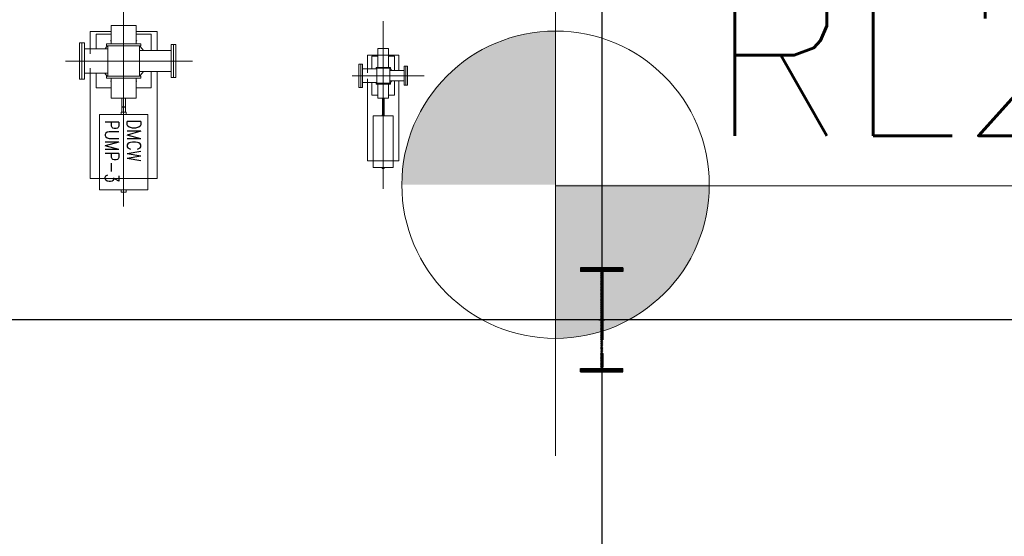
# Model space of a CAD drawing. Extents: x -7650383 to 4934791, y -137560 to 1826789.
# Tile 104 of 256: x 2096563 to 2110977, y -4534 to 3031. Entities that reach past the tile are written whole.
import ezdxf
from ezdxf.enums import TextEntityAlignment as Align

# ---------------------------------------------------------------- set-up
doc = ezdxf.new("R2010")
doc.units = 0
doc.header["$LTSCALE"] = 800
doc.header["$MEASUREMENT"] = 0
for name, pattern in [('CENTER', [2, 1.25, -0.25, 0.25, -0.25]), ('CENTER2', [1.125, 0.75, -0.125, 0.125, -0.125]), ('GTDASH', [12, 8, -4]), ('GTDOT', [6, 1.6, -4.4])]:
    doc.linetypes.add(name, pattern=pattern)
doc.layers.get('0').update_dxf_attribs({"linetype": 'CONTINUOUS'})
for name, color, linetype in [('0-7-COL', 2, 'CENTER'), ('BHEL', 4, 'CONTINUOUS'), ('COL', 1, 'CENTER'), ('GRID', 8, 'CENTER'), ('GT_1', 7, 'CONTINUOUS'), ('GT_5', 4, 'CONTINUOUS'), ('GT_8', 7, 'CONTINUOUS'), ('HATCH', 9, 'CONTINUOUS'), ('TEXT', 3, 'CONTINUOUS')]:
    doc.layers.add(name, color=color, linetype=linetype)
doc.styles.add('RS', font='romans.shx')
doc.styles.add('S3', font='ROMANS1.SHX', dxfattribs={"width": 0.8})

# ---------------------------------------------------------------- blocks, each defined once
blk = doc.blocks.new('A$C1C927E47')
at = {"layer": 'COL'}
h = blk.add_hatch(dxfattribs=at)
h.set_pattern_fill('ANSI31', color=256, scale=100, style=0)
h.paths.add_polyline_path([(16, 0), (0, 0), (0, -710), (16, -710)])
h.paths.add_polyline_path([(16, 710), (0, 710), (0, 0), (16, 0)])
h.paths.add_polyline_path([(0, 710), (-16, 710), (-16, 0), (0, 0)])
h.paths.add_polyline_path([(0, 0), (-16, 0), (-16, -710), (0, -710)])
h.paths.add_polyline_path([(-310, -710), (-310, -760), (0, -760), (0, -710)])
h.paths.add_polyline_path([(310, -760), (310, -710), (0, -710), (0, -760)])
h.paths.add_polyline_path([(310, 710), (310, 760), (0, 760), (0, 710)])
h.paths.add_polyline_path([(-310, 760), (-310, 710), (0, 710), (0, 760)])
for p, q in [((310, 760), (-310, 760)), ((-310, 760), (-310, 710)), ((310, 760), (310, 710)), ((310, 710), (-310, 710)), ((-16, -710), (-16, 710)), ((16, -710), (16, 710)), ((-310, -710), (310, -710)), ((-310, -760), (-310, -710)), ((310, -760), (310, -710)), ((-310, -760), (310, -760))]:
    blk.add_line(p, q, dxfattribs=at)
at = {"layer": 'COL', "color": 2}
for p, q in [((0, -792), (0, 792)), ((44, 0), (-44, 0))]:
    blk.add_line(p, q, dxfattribs=at)

msp = doc.modelspace()

# ---------------------------------------------------------------- hatches: boundary and pattern name
at = {"lineweight": 5}
h = msp.add_hatch(color=256, dxfattribs=at)
h.paths.add_polyline_path([(2104408, 613.8), (2104408, 2863.8, 0.4142136), (2102158, 613.8)])
h.paths.add_polyline_path([(2104408, 613.8), (2104408, -1636.2, 0.4142136), (2106658, 613.8)])

# ---------------------------------------------------------------- linework, layer by layer
msp.add_line((2104408, 4064.2), (2104408, -3356.5), dxfattribs=at)
at = {"color": 7, "lineweight": 5}
msp.add_line((2104408, 597.3), (2120007.9, 597.3), dxfattribs=at)
at = {"lineweight": 5}
msp.add_circle((2104408, 613.8), 2250, dxfattribs=at)
at = {"layer": '0-7-COL', "linetype": 'CENTER2', "lineweight": 5, "ltscale": 1000}
for p, q in [((2098085, 297.6), (2098085, 3186.7)), ((2101885, 555.1), (2101885, 3011.3)), ((2099093.5, 2425.3), (2097231.3, 2425.3)), ((2102486.5, 2210.3), (2101431.6, 2210.3))]:
    msp.add_line(p, q, dxfattribs=at)
at = {"layer": 'GRID', "linetype": 'CENTER', "ltscale": 5000}
for p, q in [((2105084.8, 25178.7), (2105084.8, -14821)), ((2168111.3, -1364.7), (2072684.5, -1364.7))]:
    msp.add_line(p, q, dxfattribs=at)
at = {"layer": 'GT_1', "linetype": 'GTDOT', "lineweight": 5, "flags": 128}
for points in [[(2097595, 2603.3), (2097595, 2531.7)], [(2101961.6, 2512.8), (2101808.3, 2512.8)], [(2097595, 2319), (2097595, 2247.3)], [(2101655, 2305.9), (2101655, 2254.6)], [(2101655, 2166.1), (2101655, 2114.8)], [(2101738.7, 962.8), (2102031.3, 962.8)], [(2097733.3, 705.3), (2098436.7, 705.3)]]:
    msp.add_lwpolyline(points, dxfattribs=at)
at = {"layer": 'GT_5', "linetype": 'GTDASH', "lineweight": 5, "flags": 128}
for points in [[(2097440, 2692), (2097475, 2692), (2097475, 2158.6), (2097440, 2158.6), (2097440, 2692)], [(2097475, 2692), (2097510, 2692), (2097510, 2158.6), (2097475, 2158.6), (2097475, 2692)], [(2097854.6, 2603.3), (2097510, 2603.3)], [(2098783, 2183.8), (2098815, 2183.8), (2098815, 2666.8), (2098783, 2666.8), (2098783, 2183.8)], [(2098815, 2183.8), (2098847, 2183.8), (2098847, 2666.8), (2098815, 2666.8), (2098815, 2183.8)], [(2098315.3, 2577.8), (2098783, 2577.8)], [(2101555, 2381.8), (2101526, 2381.8), (2101526, 2038.9), (2101555, 2038.9), (2101555, 2381.8)], [(2101584, 2381.8), (2101555, 2381.8), (2101555, 2038.9), (2101584, 2038.9), (2101584, 2381.8)], [(2101789.1, 2310.3), (2101584, 2310.3)], [(2102215, 2070.6), (2102190, 2070.6), (2102190, 2350), (2102215, 2350), (2102215, 2070.6)], [(2102240, 2070.6), (2102215, 2070.6), (2102215, 2350), (2102240, 2350), (2102240, 2070.6)], [(2097854.6, 2247.3), (2097510, 2247.3)], [(2098315.3, 2272.8), (2098783, 2272.8)], [(2101980.8, 2285.3), (2102190, 2285.3)], [(2101789.1, 2110.3), (2101584, 2110.3)], [(2101980.8, 2135.3), (2102190, 2135.3)]]:
    msp.add_lwpolyline(points, dxfattribs=at)
at = {"layer": 'GT_8', "lineweight": 5, "flags": 128}
for points in [[(2097900.7, 2677.3), (2097900.7, 2946.3), (2098269.3, 2946.3), (2098269.3, 2677.3)], [(2097900.7, 2855.3), (2097595, 2855.3), (2097595, 2603.3)], [(2097900.7, 2817.2), (2097682.4, 2817.2), (2097682.4, 2603.3)], [(2098575, 2577.8), (2098575, 2855.3), (2098269.3, 2855.3)], [(2098487.6, 2577.8), (2098487.6, 2817.2), (2098269.3, 2817.2)], [(2097813.4, 2603.3), (2097836.2, 2633), (2097857.2, 2649)], [(2098338.3, 2649), (2098338.3, 2677.3), (2097831.5, 2677.3), (2097831.5, 2649), (2098338.3, 2649)], [(2097854.6, 2649), (2097854.6, 2201.5)], [(2097894, 2718.4), (2097900.7, 2723.5)], [(2098269.3, 2723.5), (2098275.8, 2718.4)], [(2098315.3, 2649), (2098315.3, 2201.5)], [(2098315.3, 2647), (2098333.6, 2633), (2098376, 2577.8)], [(2101808.3, 2332.2), (2101808.3, 2610.3), (2101961.6, 2610.3), (2101961.6, 2332.2)], [(2101808.3, 2512.8), (2101655, 2512.8), (2101655, 2310.3)], [(2101808.3, 2496.9), (2101717.5, 2496.9), (2101717.5, 2310.3)], [(2102115, 2285.3), (2102115, 2512.8), (2101961.6, 2512.8)], [(2102052.5, 2285.3), (2102052.5, 2496.9), (2101961.6, 2496.9)], [(2101778.4, 2309.8), (2101781.5, 2313.8), (2101789.1, 2319.6)], [(2101990.4, 2320.4), (2101990.4, 2332.2), (2101779.5, 2332.2), (2101779.5, 2320.4), (2101990.4, 2320.4)], [(2101789.1, 2320.4), (2101789.1, 2100.2)], [(2101805.5, 2332.2), (2101808.3, 2334.4)], [(2101961.6, 2334.4), (2101964.4, 2332.2)], [(2101980.8, 2320.4), (2101980.8, 2100.2)], [(2101980.8, 2319.6), (2101988.4, 2313.8), (2102010.3, 2285.3)], [(2097595, 2247.3), (2097595, 705.3), (2097733.3, 705.3)], [(2097900.7, 2033.5), (2097682.4, 2033.5), (2097682.4, 2247.3)], [(2097854.6, 2199.8), (2097836.2, 2213.8), (2097810.6, 2247.3)], [(2098338.3, 2173.2), (2098338.3, 2201.5), (2097831.5, 2201.5), (2097831.5, 2173.2), (2098338.3, 2173.2)], [(2098269.3, 2173.2), (2098269.3, 1881.1), (2097900.7, 1881.1), (2097900.7, 2173.2)], [(2098487.6, 2272.8), (2098487.6, 2033.5), (2098269.3, 2033.5)], [(2098376, 2272.8), (2098333.6, 2217.5), (2098315.3, 2203.5)], [(2098436.7, 705.3), (2098575, 705.3), (2098575, 2272.8)], [(2097900.7, 2127.2), (2097894, 2132.2)], [(2098275.8, 2132.2), (2098269.3, 2127.2)], [(2101655, 2114.8), (2101655, 962.8), (2101738.7, 962.8)], [(2101808.3, 1923.7), (2101717.5, 1923.7), (2101717.5, 2110.3)], [(2101789.1, 2101), (2101781.5, 2106.8), (2101775.4, 2114.8)], [(2101990.4, 2088.4), (2101990.4, 2100.2), (2101779.5, 2100.2), (2101779.5, 2088.4), (2101990.4, 2088.4)], [(2101808.3, 2086.3), (2101805.5, 2088.4)], [(2101961.6, 2086.3), (2101961.6, 1880.1), (2101808.3, 1880.1), (2101808.3, 2086.3)], [(2102052.5, 2135.3), (2102052.5, 1923.7), (2101961.6, 1923.7)], [(2101964.4, 2088.4), (2101961.6, 2086.3)], [(2102010.3, 2135.3), (2101988.4, 2106.8), (2101980.8, 2101)], [(2102031.3, 962.8), (2102115, 962.8), (2102115, 2135.3)], [(2098113.3, 1881.1), (2098113.3, 1756.3), (2098056.6, 1756.3), (2098056.6, 1881.1)], [(2101896.8, 1880.1), (2101896.8, 1692.3), (2101873.2, 1692.3), (2101873.2, 1880.1)], [(2098113.3, 1678.9), (2098113.3, 1749.3), (2098056.6, 1749.3), (2098056.6, 1678.9)], [(2098436.7, 539.8), (2098436.7, 1643.5), (2097733.3, 1643.5), (2097733.3, 539.8), (2098436.7, 539.8)], [(2098049.5, 1643.5), (2098049.5, 1678.9), (2098120.4, 1678.9), (2098120.4, 1643.5)], [(2101738.7, 1624.9), (2101736.8, 1624.9), (2101737.5, 1492.3), (2101738.7, 1492.3)], [(2102031.3, 866.5), (2102031.6, 1624.9), (2101738.7, 1624.9), (2101738.7, 866.5), (2102031.3, 866.5)], [(2101870.2, 1624.9), (2101870.2, 1639.7), (2101899.7, 1639.7), (2101899.7, 1624.9)], [(2101896.8, 1639.7), (2101896.8, 1684.8), (2101873.2, 1684.8), (2101873.2, 1639.7)], [(2102031.3, 1492.3), (2102032.4, 1492.3), (2102031.6, 1624.9), (2102031.6, 1624.9)], [(2097733.3, 1415.3), (2097730.6, 1415.3), (2097730.6, 699.3), (2097733.3, 699.3)], [(2098436.7, 699.3), (2098439.4, 699.3), (2098439.4, 1415.3), (2098436.7, 1415.3)], [(2101899.7, 866.5), (2101899.7, 851.8), (2101870.2, 851.8), (2101870.2, 866.5)], [(2098120.4, 539.8), (2098120.4, 504.3), (2098049.5, 504.3), (2098049.5, 539.8)]]:
    msp.add_lwpolyline(points, dxfattribs=at)

# ---------------------------------------------------------------- block references
at = {"layer": 'HATCH', "lineweight": 5, "rotation": 180}
msp.add_blockref('A$C1C927E47', (2105084.8, -1364.7), dxfattribs=at)

# ---------------------------------------------------------------- texts
at = {"layer": 'BHEL', "lineweight": 5, "style": 'RS'}
msp.add_text('RL219.0', height=2250, dxfattribs=at).set_placement((2106645.8, 1331.4, 402.9))
at = {"layer": 'TEXT', "lineweight": 5, "style": 'S3', "width": 0.8}
for s, p in [('PUMP-3', (2097814.1, 1100.6)), ('DMCW', (2098136.4, 1259.5))]:
    msp.add_text(s, height=200, rotation=270, dxfattribs=at).set_placement(p, align=Align.CENTER)

doc.saveas('drawing.dxf')
